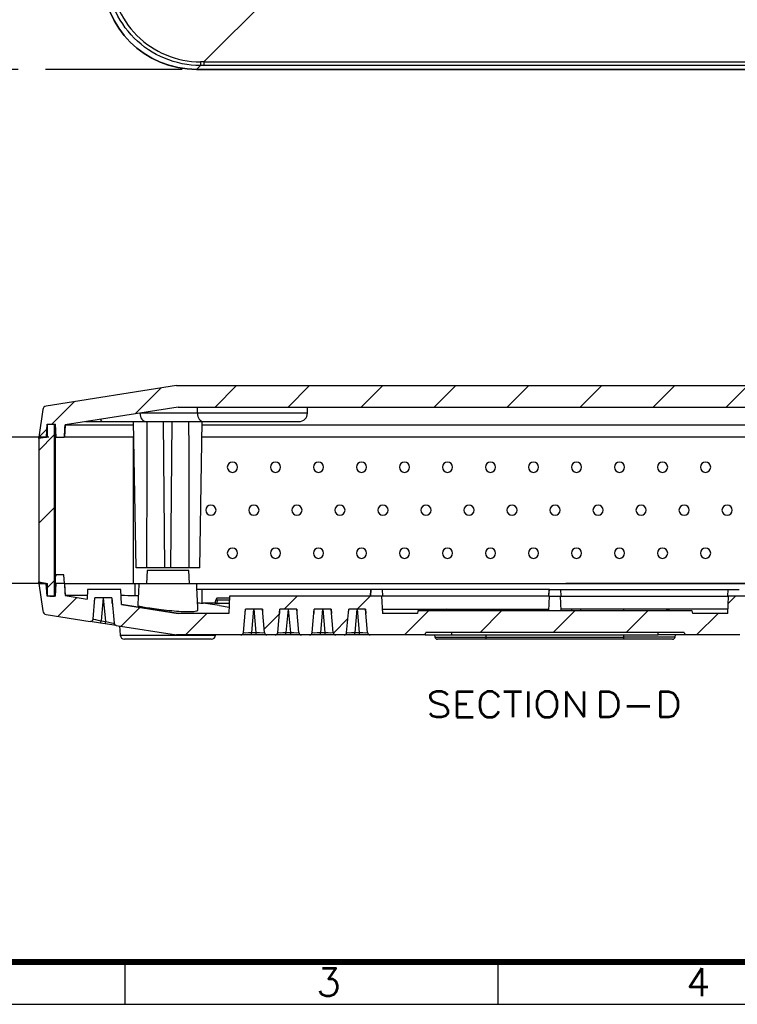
# Model space of a CAD drawing. Header units: millimetres. Extents: x 6160 to 6603, y -57 to 282.
# Tile 2 of 12: x 6239 to 6323, y -57 to 58. Entities that reach past the tile are written whole.
import ezdxf

# ---------------------------------------------------------------- set-up
doc = ezdxf.new("R2010")
doc.units = ezdxf.units.MM
doc.header["$LTSCALE"] = 0.5
doc.linetypes.add('CENTER', pattern=[50.8, 31.75, -6.35, 6.35, -6.35])
doc.layers.add('10', color=7, linetype='Continuous', true_color=0xffffff)
doc.layers.add('112', color=7, linetype='Continuous', true_color=0xffffff)
doc.layers.add('A1_KUANG', color=7, linetype='Continuous')
doc.layers.add('A4_KUANG', color=7, linetype='Continuous')
doc.layers.add('core', color=7, linetype='Continuous', lineweight=20)
doc.styles.add('blockfont', font='simplex.shx', dxfattribs={"bigfont": 'bigfont'})
doc.styles.get("Standard").update_dxf_attribs({"font": 'txt', "bigfont": 'gbcbig.shx'})
doc.dimstyles.new('VT-4.00', dxfattribs={"dimtxt": 4, "dimasz": 3.5, "dimexe": 2, "dimexo": 1.8, "dimgap": 0.5, "dimtad": 1, "dimzin": 0, "dimdsep": 46, "dimtxsty": 'Standard', "dimblk": 'CLOSEDBLANK', "dimcen": 0.3, "dimclrd": 1, "dimclre": 1, "dimclrt": 7, "dimadec": 1, "dimazin": 0, "dimtfac": 1, "dimtofl": 0, "dimtmove": 0, "dimatfit": 3, "dimldrblk": 'CLOSEDBLANK', "dimfxl": 0, "dimtolj": 1, "dimtzin": 0, "dimarcsym": 0})

# ---------------------------------------------------------------- blocks, each defined once
blk = doc.blocks.new('A$C3291225B')
at = {"layer": 'A4_KUANG'}
for p, q in [((2.865, 2.865), (258, 2.865)), ((53.317, 0), (53.317, 2.865)), ((78.543, 0), (78.543, 2.865))]:
    blk.add_line(p, q, dxfattribs=at)
at = {"layer": 'A4_KUANG', "color": 8}
blk.add_lwpolyline([(258, 0), (258, 197.012), (0, 197.012), (0, 0)], close=True, dxfattribs=at)
at = {"layer": 'A4_KUANG', "const_width": 0.4}
blk.add_lwpolyline([(2.865, 2.865), (2.865, 194.147), (255.126, 194.147), (255.135, 2.865), (2.865, 2.865)], dxfattribs=at)
at = {"layer": 'A4_KUANG'}
for s, p in [('3', (66.252, 0.544)), ('4', (91.254, 0.544))]:
    blk.add_text(s, height=1.91, dxfattribs=at).set_placement(p)
blk = doc.blocks.new('_ClosedBlank')
at = {"color": 0, "linetype": 'ByBlock', "lineweight": -2}
for p, q in [((-1, 0.167), (0, 0)), ((-1, 0.167), (-1, -0.167)), ((0, 0), (-1, -0.167))]:
    blk.add_line(p, q, dxfattribs=at)
blk = doc.blocks.new('*D3')
at = {"layer": 'core', "color": 1, "linetype": 'CENTER', "lineweight": -2}
for p, q in [((6258.17, 171.73), (6226.34, 171.73)), ((6228.34, 168.23), (6228.34, 55.23)), ((6258.17, 51.73), (6226.34, 51.73))]:
    blk.add_line(p, q, dxfattribs=at)
at = {"layer": 'Defpoints', "color": 0, "linetype": 'CENTER'}
for p in [(6259.97, 171.73), (6228.34, 51.73), (6259.97, 51.73)]:
    blk.add_point(p, dxfattribs=at)
at = {"layer": 'core', "color": 1, "linetype": 'CENTER', "lineweight": -2, "xscale": 3.5, "yscale": 3.5, "zscale": 3.5}
for p, rotation in [((6228.34, 171.73), 90), ((6228.34, 51.73), 270)]:
    blk.add_blockref('_ClosedBlank', p, dxfattribs=dict(at, rotation=rotation))
at = {"layer": 'core', "color": 7, "linetype": 'CENTER', "insert": (6225.84, 111.73), "char_height": 4, "attachment_point": 5, "rotation": 90}
blk.add_mtext('\\A1;120.00', dxfattribs=at)
blk = doc.blocks.new('*D4')
at = {"layer": 'core', "color": 1, "linetype": 'CENTER', "lineweight": -2}
for p, q in [((6242.69, 8.97), (6234.76, 8.97)), ((6236.76, 5.47), (6236.76, -4.53)), ((6241.74, -8.03), (6234.76, -8.03))]:
    blk.add_line(p, q, dxfattribs=at)
at = {"layer": 'Defpoints', "color": 0, "linetype": 'CENTER'}
for p in [(6244.49, 8.97), (6236.76, -8.03), (6243.54, -8.03)]:
    blk.add_point(p, dxfattribs=at)
at = {"layer": 'core', "color": 1, "linetype": 'CENTER', "lineweight": -2, "xscale": 3.5, "yscale": 3.5, "zscale": 3.5}
for p, rotation in [((6236.76, 8.97), 90), ((6236.76, -8.03), 270)]:
    blk.add_blockref('_ClosedBlank', p, dxfattribs=dict(at, rotation=rotation))
at = {"layer": 'core', "color": 7, "linetype": 'CENTER', "insert": (6234.26, 0.47), "char_height": 4, "attachment_point": 5, "rotation": 90}
blk.add_mtext('\\A1;17.00', dxfattribs=at)

msp = doc.modelspace()

# ---------------------------------------------------------------- linework, layer by layer
at = {"color": 251}
for p, q in [((6261.999, 12.474), (6264.502, 14.974)), ((6270.489, 12.474), (6272.991, 14.974)), ((6278.978, 12.474), (6281.481, 14.974)), ((6287.468, 12.474), (6289.97, 14.974)), ((6295.957, 12.474), (6298.46, 14.974)), ((6304.447, 12.474), (6306.949, 14.974)), ((6312.936, 12.474), (6315.439, 14.974)), ((6321.426, 12.474), (6323.928, 14.974)), ((6252.723, 11.688), (6255.729, 14.692)), ((6243.018, 10.474), (6245.654, 13.107)), ((6241.514, 7.437), (6243.314, 9.235)), ((6241.517, 8.974), (6242.436, 9.893)), ((6241.514, -1.044), (6243.314, 0.754)), ((6242.514, -8.526), (6243.314, -7.727)), ((6243.742, -11.858), (6245.93, -9.672)), ((6270.044, -11.026), (6271.545, -9.526)), ((6278.533, -11.026), (6280.035, -9.526)), ((6321.645, -10.362), (6322.482, -9.526)), ((6251.076, -13.012), (6253.265, -10.825)), ((6284.02, -14.026), (6286.822, -11.226)), ((6292.809, -13.726), (6295.312, -11.226)), ((6301.299, -13.726), (6303.801, -11.226)), ((6309.788, -13.726), (6312.291, -11.226)), ((6258.551, -14.026), (6261.054, -11.526)), ((6267.701, -13.366), (6269.482, -11.586)), ((6275.746, -13.81), (6277.435, -12.122)), ((6317.978, -14.026), (6320.48, -11.526))]:
    msp.add_line(p, q, dxfattribs=at)
at = {"layer": '10', "color": 13}
msp.add_line((6242.514, 8.974), (6242.388, 8.974), dxfattribs=at)
at = {"layer": '10', "color": 223}
for p, q in [((6244.565, -9.436), (6244.565, -9.457)), ((6253.268, -10.826), (6253.268, -10.826)), ((6253.268, -10.826), (6253.268, -10.826)), ((6285.567, -11.226), (6285.514, -11.526)), ((6293.514, -11.226), (6293.514, -11.026)), ((6298.559, -11.226), (6298.566, -11.026)), ((6299.564, -11.026), (6299.557, -11.226))]:
    msp.add_line(p, q, dxfattribs=at)
for centre, major_axis, ratio, start_param, end_param in [((6253.975, -10.826), (0, -1), 0.7071068, 4.7123341, 4.712389), ((6293.514, -11.638), (6.077, 0), 0.1572779, 2.4468489, 2.6960497)]:
    msp.add_ellipse(centre, major_axis=major_axis, ratio=ratio, start_param=start_param, end_param=end_param, dxfattribs=at)
at = {"layer": '112', "color": 7}
for p, q in [((6275.851, 67.739), (6260.708, 52.597)), ((6259.857, 51.729), (6358.071, 51.729)), ((6260.309, 52.179), (6259.86, 51.73)), ((6259.86, 51.73), (6358.071, 51.73)), ((6357.964, 51.73), (6259.967, 51.73)), ((6260.708, 52.597), (6357.223, 52.597)), ((6260.708, 52.597), (6260.708, 52.179)), ((6357.223, 52.179), (6260.708, 52.179)), ((6257.526, 14.974), (6242.383, 12.593)), ((6257.526, 14.974), (6345.505, 14.974)), ((6241.966, 12.168), (6241.517, 8.974)), ((6257.721, 12.474), (6244.568, 10.406)), ((6259.941, 11.774), (6253.27, 11.774)), ((6257.721, 12.474), (6345.309, 12.474)), ((6259.941, 11.774), (6259.941, 12.474)), ((6272.744, 11.774), (6259.941, 11.774)), ((6272.744, 11.774), (6272.744, 12.474)), ((6242.388, 8.974), (6242.467, 10.474)), ((6242.467, 10.474), (6243.467, 10.474)), ((6242.514, 10.474), (6243.314, 10.474)), ((6242.514, 8.974), (6242.514, 10.474)), ((6243.314, 10.474), (6243.314, -9.525)), ((6243.545, 8.974), (6243.467, 10.474)), ((6244.568, 10.406), (6244.493, 8.974)), ((6244.567, 10.384), (6244.568, 10.406)), ((6252.813, -6.225), (6252.516, 10.774)), ((6253.977, 10.774), (6260.648, 10.774)), ((6256.165, -6.225), (6256.016, 10.774)), ((6256.868, -6.225), (6257.016, 10.774)), ((6260.22, -6.225), (6260.516, 10.774)), ((6260.511, 10.406), (6342.52, 10.406)), ((6260.648, 10.774), (6271.744, 10.774)), ((6242.514, 8.974), (6241.514, 8.798)), ((6241.514, 8.798), (6241.514, -7.849)), ((6241.517, 8.974), (6242.388, 8.974)), ((6241.517, 8.799), (6241.517, 8.974)), ((6243.44, 8.974), (6243.314, 8.974)), ((6243.44, -7.247), (6243.44, 8.974)), ((6243.545, 8.974), (6243.44, 8.974)), ((6243.545, 8.974), (6244.493, 8.974)), ((6252.517, -8.025), (6252.517, 8.974)), ((6252.549, 8.974), (6252.517, 8.974)), ((6342.545, 8.974), (6260.486, 8.974)), ((6254.041, -6.225), (6252.813, -6.225)), ((6254.092, -6.526), (6254.014, -8.026)), ((6256.165, -6.225), (6254.041, -6.225)), ((6258.935, -6.526), (6254.092, -6.526)), ((6256.868, -6.225), (6256.165, -6.225)), ((6258.991, -6.225), (6256.868, -6.225)), ((6259.014, -8.026), (6258.935, -6.526)), ((6260.22, -6.225), (6258.991, -6.225)), ((6241.514, -7.849), (6242.514, -8.025)), ((6241.517, -8.025), (6241.517, -7.849)), ((6243.514, -7.026), (6243.414, -7.326)), ((6243.414, -7.326), (6243.414, -9.526)), ((6244.438, -7.026), (6243.514, -7.026)), ((6244.49, -8.026), (6244.438, -7.026)), ((6242.385, -8.026), (6241.514, -8.026)), ((6241.514, -8.026), (6241.963, -11.22)), ((6241.517, -8.025), (6242.514, -8.025)), ((6242.464, -9.526), (6242.385, -8.026)), ((6242.514, -9.525), (6242.514, -8.025)), ((6243.314, -8.025), (6243.414, -8.025)), ((6243.464, -9.526), (6243.542, -8.026)), ((6244.49, -8.026), (6243.542, -8.026)), ((6244.49, -8.026), (6244.565, -9.457)), ((6247.18, -8.726), (6247.121, -9.859)), ((6251.028, -8.726), (6247.18, -8.726)), ((6251.121, -10.488), (6251.028, -8.726)), ((6252.517, -8.025), (6253.105, -8.025)), ((6260.514, -8.726), (6259.88, -8.726)), ((6259.883, -8.025), (6300.265, -8.025)), ((6259.884, -8.026), (6343.144, -8.026)), ((6260.514, -10.314), (6260.514, -8.726)), ((6280.097, -8.726), (6260.514, -8.726)), ((6280.055, -9.526), (6280.097, -8.726)), ((6280.105, -8.726), (6280.064, -9.526)), ((6280.105, -8.726), (6280.097, -8.726)), ((6281.422, -8.726), (6280.105, -8.726)), ((6281.422, -8.726), (6281.464, -9.526)), ((6281.431, -8.726), (6281.422, -8.726)), ((6281.431, -8.726), (6281.473, -9.526)), ((6300.847, -8.726), (6281.431, -8.726)), ((6300.265, -8.025), (6302.765, -8.025)), ((6300.265, -8.025), (6300.265, -8.026)), ((6300.805, -9.526), (6300.847, -8.726)), ((6300.814, -9.526), (6300.855, -8.726)), ((6300.855, -8.726), (6300.847, -8.726)), ((6300.855, -8.726), (6302.172, -8.726)), ((6302.214, -9.526), (6302.172, -8.726)), ((6302.172, -8.726), (6302.181, -8.726)), ((6302.223, -9.526), (6302.181, -8.726)), ((6302.181, -8.726), (6321.597, -8.726)), ((6343.145, -8.025), (6302.765, -8.025)), ((6302.765, -8.025), (6302.765, -8.026)), ((6321.597, -8.726), (6321.555, -9.526)), ((6321.605, -8.726), (6321.564, -9.526)), ((6321.597, -8.726), (6321.605, -8.726)), ((6321.605, -8.726), (6322.922, -8.726)), ((6243.464, -9.526), (6242.464, -9.526)), ((6243.314, -9.525), (6242.514, -9.525)), ((6242.784, -9.525), (6243.329, -9.525)), ((6243.414, -9.525), (6243.329, -9.525)), ((6244.565, -9.457), (6247.121, -9.859)), ((6247.817, -12.175), (6248.031, -9.726)), ((6248.007, -9.998), (6248.022, -10.001)), ((6248.022, -10.001), (6248.031, -9.726)), ((6249.996, -9.726), (6248.031, -9.726)), ((6248.978, -9.726), (6248.746, -12.368)), ((6249.289, -12.453), (6249.05, -9.726)), ((6249.996, -9.726), (6250.252, -12.652)), ((6249.996, -9.726), (6250.017, -10.314)), ((6262.232, -9.998), (6262.204, -10.319)), ((6263.664, -9.998), (6262.232, -9.998)), ((6262.256, -9.726), (6263.678, -9.726)), ((6263.688, -9.526), (6263.584, -11.526)), ((6281.339, -9.526), (6263.688, -9.526)), ((6281.339, -9.526), (6281.444, -11.526)), ((6300.869, -9.526), (6281.339, -9.526)), ((6300.78, -11.226), (6300.869, -9.526)), ((6300.869, -9.526), (6302.159, -9.526)), ((6302.248, -11.226), (6302.159, -9.526)), ((6302.159, -9.526), (6321.688, -9.526)), ((6321.584, -11.526), (6321.688, -9.526)), ((6339.339, -9.526), (6321.688, -9.526)), ((6250.048, -10.319), (6250.017, -10.314)), ((6250.017, -10.314), (6250.048, -10.319)), ((6251.121, -10.488), (6257.719, -11.526)), ((6253.268, -10.826), (6251.121, -10.488)), ((6257.719, -11.526), (6253.268, -10.826)), ((6262.51, -10.611), (6260.623, -10.314)), ((6261.963, -10.314), (6260.624, -10.314)), ((6262.204, -10.319), (6263.647, -10.319)), ((6262.51, -10.611), (6263.622, -10.786)), ((6265.293, -13.752), (6265.531, -11.026)), ((6265.514, -11.526), (6265.531, -11.026)), ((6265.526, -11.085), (6265.529, -11.086)), ((6267.496, -11.026), (6265.531, -11.026)), ((6266.478, -11.026), (6266.239, -13.752)), ((6266.788, -13.752), (6266.55, -11.026)), ((6267.735, -13.752), (6267.496, -11.026)), ((6267.496, -11.026), (6267.514, -11.526)), ((6267.509, -11.397), (6267.529, -11.4)), ((6269.293, -13.752), (6269.531, -11.026)), ((6269.514, -11.526), (6269.531, -11.026)), ((6271.496, -11.026), (6269.531, -11.026)), ((6270.478, -11.026), (6270.239, -13.752)), ((6270.788, -13.752), (6270.55, -11.026)), ((6271.735, -13.752), (6271.496, -11.026)), ((6271.496, -11.026), (6271.514, -11.526)), ((6273.293, -13.752), (6273.531, -11.026)), ((6273.514, -11.526), (6273.531, -11.026)), ((6273.514, -11.526), (6273.514, -11.225)), ((6275.496, -11.026), (6273.531, -11.026)), ((6274.478, -11.026), (6274.239, -13.752)), ((6274.788, -13.752), (6274.55, -11.026)), ((6275.735, -13.752), (6275.496, -11.026)), ((6275.496, -11.026), (6275.514, -11.526)), ((6277.293, -13.752), (6277.531, -11.026)), ((6277.514, -11.526), (6277.531, -11.026)), ((6279.496, -11.026), (6277.531, -11.026)), ((6278.478, -11.026), (6278.239, -13.752)), ((6278.788, -13.752), (6278.55, -11.026)), ((6279.735, -13.752), (6279.496, -11.026)), ((6279.496, -11.026), (6279.514, -11.526)), ((6281.418, -11.026), (6300.79, -11.026)), ((6317.461, -11.226), (6285.567, -11.226)), ((6321.61, -11.026), (6302.238, -11.026)), ((6303.471, -11.226), (6303.464, -11.026)), ((6304.461, -11.026), (6304.468, -11.226)), ((6309.514, -11.226), (6309.514, -11.026)), ((6317.514, -11.526), (6317.461, -11.226)), ((6242.38, -11.644), (6247.472, -12.445)), ((6248.7, -12.638), (6247.472, -12.445)), ((6248.746, -12.368), (6249.289, -12.453)), ((6263.584, -11.526), (6257.719, -11.526)), ((6265.488, -11.526), (6265.514, -11.526)), ((6267.514, -11.526), (6267.54, -11.526)), ((6269.488, -11.526), (6269.514, -11.526)), ((6271.514, -11.526), (6271.54, -11.526)), ((6273.488, -11.526), (6273.514, -11.526)), ((6275.514, -11.526), (6275.54, -11.526)), ((6277.488, -11.526), (6277.514, -11.526)), ((6279.514, -11.526), (6279.54, -11.526)), ((6285.514, -11.526), (6281.444, -11.526)), ((6321.584, -11.526), (6317.514, -11.526)), ((6249.242, -12.723), (6248.7, -12.638)), ((6250.505, -12.922), (6249.242, -12.723)), ((6250.505, -12.922), (6257.523, -14.026)), ((6250.906, -12.985), (6250.981, -14.061)), ((6286.405, -14.026), (6286.514, -13.726)), ((6316.514, -13.726), (6286.514, -13.726)), ((6289.514, -14.026), (6289.514, -13.726)), ((6313.514, -14.026), (6313.514, -13.726)), ((6316.514, -13.726), (6316.623, -14.026)), ((6250.981, -14.061), (6262.046, -14.061)), ((6261.548, -14.526), (6251.48, -14.526)), ((6264.994, -14.026), (6257.523, -14.026)), ((6262.046, -14.061), (6262.049, -14.026)), ((6266.239, -14.026), (6264.994, -14.026)), ((6266.239, -14.026), (6266.239, -13.752)), ((6266.239, -13.752), (6266.788, -13.752)), ((6266.788, -14.026), (6266.239, -14.026)), ((6266.788, -14.026), (6266.788, -13.752)), ((6268.034, -14.026), (6266.788, -14.026)), ((6268.994, -14.026), (6268.034, -14.026)), ((6270.239, -14.026), (6268.994, -14.026)), ((6270.239, -14.026), (6270.239, -13.752)), ((6270.239, -13.752), (6270.788, -13.752)), ((6270.788, -14.026), (6270.239, -14.026)), ((6270.788, -14.026), (6270.788, -13.752)), ((6272.034, -14.026), (6270.788, -14.026)), ((6272.994, -14.026), (6272.034, -14.026)), ((6274.239, -14.026), (6272.994, -14.026)), ((6274.239, -14.026), (6274.239, -13.752)), ((6274.239, -13.752), (6274.788, -13.752)), ((6274.788, -14.026), (6274.239, -14.026)), ((6274.788, -14.026), (6274.788, -13.752)), ((6276.034, -14.026), (6274.788, -14.026)), ((6276.994, -14.026), (6276.034, -14.026)), ((6278.239, -14.026), (6276.994, -14.026)), ((6278.239, -14.026), (6278.239, -13.752)), ((6278.239, -13.752), (6278.788, -13.752)), ((6278.788, -14.026), (6278.239, -14.026)), ((6278.788, -14.026), (6278.788, -13.752)), ((6280.034, -14.026), (6278.788, -14.026)), ((6286.405, -14.026), (6280.034, -14.026)), ((6286.405, -14.026), (6289.514, -14.026)), ((6287.514, -14.026), (6287.558, -14.278)), ((6287.558, -14.278), (6293.514, -14.278)), ((6293.514, -14.526), (6287.854, -14.526)), ((6289.514, -14.026), (6313.514, -14.026)), ((6293.514, -14.278), (6293.514, -14.026)), ((6293.514, -14.278), (6309.514, -14.278)), ((6293.514, -14.526), (6293.514, -14.278)), ((6309.514, -14.526), (6293.514, -14.526)), ((6309.514, -14.278), (6309.514, -14.026)), ((6315.469, -14.278), (6309.514, -14.278)), ((6309.514, -14.526), (6309.514, -14.278)), ((6315.174, -14.526), (6309.514, -14.526)), ((6316.623, -14.026), (6313.514, -14.026)), ((6315.469, -14.278), (6315.514, -14.026)), ((6322.994, -14.026), (6316.623, -14.026))]:
    msp.add_line(p, q, dxfattribs=at)
at = {"layer": '112', "color": 7, "extrusion": (0, 0, -1)}
for centre in [(-6264.016, 5.474), (-6269.016, 5.474), (-6274.016, 5.474), (-6279.016, 5.474), (-6284.016, 5.474), (-6289.016, 5.474), (-6294.016, 5.474), (-6299.015, 5.474), (-6304.015, 5.474), (-6309.015, 5.474), (-6314.015, 5.474), (-6319.015, 5.474), (-6261.516, 0.475), (-6266.516, 0.475), (-6271.516, 0.475), (-6276.516, 0.475), (-6281.516, 0.475), (-6286.516, 0.475), (-6291.516, 0.475), (-6296.515, 0.475), (-6301.515, 0.475), (-6306.515, 0.475), (-6311.515, 0.475), (-6316.515, 0.475), (-6321.515, 0.475), (-6264.016, -4.525), (-6269.016, -4.525), (-6274.016, -4.525), (-6279.016, -4.525), (-6284.016, -4.525), (-6289.016, -4.525), (-6294.016, -4.525), (-6299.015, -4.525), (-6304.015, -4.525), (-6309.015, -4.525), (-6314.015, -4.525), (-6319.015, -4.525)]:
    msp.add_circle(centre, 0.593, dxfattribs=at)
at = {"layer": '112', "color": 7}
for centre, radius, start, end in [((6242.461, 12.099), 0.5, 98.93731, 172), ((6271.744, 11.774), 1, 270, 0), ((6242.458, -11.15), 0.5, 188, 261.06269), ((6247.518, -12.149), 0.3, 261.06269, 355), ((6250.551, -12.626), 0.3, 185, 261.06269), ((6251.48, -14.026), 0.5, 184, 270), ((6261.548, -14.026), 0.5, 270, 356), ((6264.994, -13.726), 0.3, 270, 355), ((6268.034, -13.726), 0.3, 185, 270), ((6268.994, -13.726), 0.3, 270, 355), ((6272.034, -13.726), 0.3, 185, 270), ((6272.994, -13.726), 0.3, 270, 355), ((6276.034, -13.726), 0.3, 185, 270), ((6276.994, -13.726), 0.3, 270, 355), ((6280.034, -13.726), 0.3, 185, 270), ((6287.854, -14.226), 0.3, 190, 270), ((6315.174, -14.226), 0.3, 270, 350)]:
    msp.add_arc(centre, radius, start, end, dxfattribs=at)
for centre, major_axis, ratio, start_param, end_param in [((6260.072, 62.837), (7.93, 7.93), 0.9808148, 2.3658797, 3.9173056), ((6239.816, 42.571), (100.21, 1.768), 0.0985371, 1.3590392, 1.3631268), ((6260.309, 52.674), (0, 0.5), 0.0030065, 1.7239083, 3.0019657), ((6239.82, 42.078), (99.853, 2.134), 0.098878, 1.35794, 1.362028), ((6253.977, 11.774), (0, 1), 0.7071068, 1.5707963, 3.1415927), ((6260.648, 11.774), (0, 1), 0.7071068, 1.5707963, 3.1415927), ((6249.05, 11.774), (0, 1), 0.6180774, 2.3893109, 3.1415927), ((6256.516, -46.519), (0, 286.464), 0.0087269, 1.3694384, 1.429671), ((6256.516, -46.519), (0, 286.464), 0.0087269, 4.8535143, 4.9137469), ((6242.166, 59.25), (-94.906, 18.196), 0.6980944, 1.8137639, 1.8180285), ((6260.676, -27.867), (1.584, 18.141), 0.0521696, 0.0045559, 0.2600306), ((6262.226, -10.146), (0.954, 0.001), 0.1551275, 1.564673, 1.7390192), ((6247.215, 60.528), (-96.267, 19.566), 0.7072665, 1.8507363, 1.8518746), ((6262.224, -10.167), (0.954, 0.003), 0.1593856, 4.4348085, 4.6902832), ((6309.514, -11.638), (6.077, 0), 0.1572779, 0.4455426, 0.6947435), ((6248.756, -12.343), (-0.939, 0.169), 0.0271957, 0.0024647, 1.5656649), ((6248.746, -12.342), (0.047, 0.296), 0.0135904, 3.1415927, 4.6261847), ((6249.289, -12.427), (0.047, 0.296), 0.0135904, 3.1415927, 4.6261847), ((6249.279, -12.425), (-0.973, 0.226), 0.0247755, 1.5864879, 3.149688), ((6266.249, -13.726), (0.956, 0.026), 0.0270601, 3.1384753, 4.7016754), ((6266.779, -13.726), (-0.956, 0.026), 0.0270601, 1.5815099, 3.14471), ((6270.249, -13.726), (0.956, 0.026), 0.0270601, 3.1384753, 4.7016754), ((6270.779, -13.726), (-0.956, 0.026), 0.0270601, 1.5815099, 3.14471), ((6274.249, -13.726), (0.956, 0.026), 0.0270601, 3.1384753, 4.7016754), ((6274.779, -13.726), (-0.956, 0.026), 0.0270601, 1.5815099, 3.14471), ((6278.249, -13.726), (0.956, 0.026), 0.0270601, 3.1384753, 4.7016754), ((6278.779, -13.726), (-0.956, 0.026), 0.0270601, 1.5815099, 3.14471)]:
    msp.add_ellipse(centre, major_axis=major_axis, ratio=ratio, start_param=start_param, end_param=end_param, dxfattribs=at)
at = {"layer": '112', "color": 7, "extrusion": (0, 0, -1)}
msp.add_ellipse((6260.075, 62.838), major_axis=(7.93, 7.93), ratio=0.9808148, start_param=2.3658797, end_param=3.9173056, dxfattribs=at)
at = {"layer": '112', "color": 7}
for points, knots in [([(6260.309, 52.179), (6257.432, 52.18), (6254.609, 53.363), (6250.599, 57.375), (6249.417, 60.196), (6249.416, 63.072)], [0, 0, 0, 0, 0.5, 0.5, 1, 1, 1, 1]), ([(6249.835, 63.07), (6249.843, 60.308), (6250.986, 57.603), (6254.838, 53.75), (6257.545, 52.607), (6260.307, 52.598)], [0, 0, 0, 0, 0.5, 0.5, 1, 1, 1, 1]), ([(6244.494, 8.974), (6244.501, 9.12), (6244.509, 9.265), (6244.516, 9.41), (6244.524, 9.556), (6244.532, 9.701), (6244.539, 9.846), (6244.549, 10.026), (6244.558, 10.205), (6244.567, 10.384)], [0, 0, 0, 0, 0.3091968, 0.3091968, 0.3091968, 0.6183935, 0.6183935, 0.6183935, 1, 1, 1, 1]), ([(6252.523, 10.381), (6250.423, 10.34), (6248.358, 10.358), (6245.43, 10.358), (6244.564, 10.34), (6244.566, 10.381)], [0, 0, 0, 0, 0.4998958, 0.4998958, 1, 1, 1, 1]), ([(6246.929, 10.774), (6246.933, 10.774), (6246.938, 10.774), (6246.942, 10.774), (6246.947, 10.774), (6246.952, 10.774), (6246.956, 10.774), (6246.966, 10.774), (6246.973, 10.774), (6246.987, 10.774), (6246.994, 10.774), (6247.007, 10.774), (6247.013, 10.774), (6247.026, 10.774), (6247.032, 10.774), (6247.051, 10.774), (6247.062, 10.774), (6247.085, 10.774), (6247.097, 10.774), (6247.119, 10.774), (6247.13, 10.774), (6247.162, 10.774), (6247.183, 10.774), (6247.225, 10.774), (6247.245, 10.774), (6247.286, 10.774), (6247.306, 10.774), (6247.367, 10.774), (6247.407, 10.774), (6247.487, 10.774), (6247.528, 10.774), (6247.609, 10.774), (6247.65, 10.774), (6247.773, 10.774), (6247.857, 10.774), (6247.964, 10.774), (6247.985, 10.774), (6248.028, 10.774), (6248.05, 10.774), (6248.116, 10.774), (6248.16, 10.774), (6248.293, 10.774), (6248.384, 10.774), (6248.66, 10.774), (6248.852, 10.774), (6249.05, 10.774)], [0, 0, 0, 0, 0.0018586, 0.0018586, 0.0057883, 0.0057883, 0.009718, 0.009718, 0.0175773, 0.0175773, 0.0254367, 0.0254367, 0.0332961, 0.0332961, 0.0411555, 0.0411555, 0.0568742, 0.0568742, 0.072593, 0.072593, 0.0883118, 0.0883118, 0.1197493, 0.1197493, 0.1511868, 0.1511868, 0.1826243, 0.1826243, 0.2454994, 0.2454994, 0.3083744, 0.3083744, 0.3712495, 0.3712495, 0.4969996, 0.4969996, 0.5284371, 0.5284371, 0.5598746, 0.5598746, 0.6227497, 0.6227497, 0.7484998, 0.7484998, 1, 1, 1, 1]), ([(6249.05, 10.774), (6249.199, 10.774), (6249.356, 10.774), (6249.689, 10.774), (6249.864, 10.774), (6250.231, 10.774), (6250.422, 10.774), (6250.821, 10.774), (6251.027, 10.774), (6251.452, 10.774), (6251.671, 10.774), (6252.118, 10.774), (6252.346, 10.774), (6252.807, 10.774), (6253.041, 10.774), (6253.509, 10.774), (6253.744, 10.774), (6253.977, 10.774)], [0, 0, 0, 0, 0.125, 0.125, 0.25, 0.25, 0.375, 0.375, 0.5, 0.5, 0.625, 0.625, 0.75, 0.75, 0.875, 0.875, 1, 1, 1, 1]), ([(6244.494, 8.974), (6244.493, 8.974), (6244.493, 8.974), (6244.493, 8.974), (6244.493, 8.974), (6244.493, 8.974), (6244.493, 8.974), (6244.493, 8.974), (6244.493, 8.974), (6244.493, 8.974)], [0, 0, 0, 0, 0.3665928, 0.3665928, 0.3665928, 0.6832964, 0.6832964, 0.6832964, 1, 1, 1, 1]), ([(6252.548, 8.974), (6250.419, 8.974), (6248.326, 8.974), (6245.635, 8.974), (6244.831, 8.974), (6244.578, 8.974)], [0, 0, 0, 0, 0.5510376, 0.5510376, 1, 1, 1, 1]), ([(6244.491, -8.026), (6244.491, -8.026), (6244.491, -8.026), (6244.49, -8.026), (6244.49, -8.026), (6244.49, -8.026), (6244.49, -8.026), (6244.49, -8.026), (6244.49, -8.026), (6244.49, -8.026)], [0, 0, 0, 0, 0.3665928, 0.3665928, 0.3665928, 0.6832964, 0.6832964, 0.6832964, 1, 1, 1, 1]), ([(6244.491, -8.026), (6244.498, -8.171), (6244.506, -8.316), (6244.514, -8.462), (6244.521, -8.607), (6244.529, -8.752), (6244.536, -8.898), (6244.546, -9.077), (6244.555, -9.256), (6244.565, -9.436)], [0, 0, 0, 0, 0.3091968, 0.3091968, 0.3091968, 0.6183935, 0.6183935, 0.6183935, 1, 1, 1, 1]), ([(6244.584, -8.026), (6244.847, -8.026), (6245.646, -8.026), (6248.351, -8.026), (6250.5, -8.026), (6252.67, -8.026)], [0, 0, 0, 0, 0.4411457, 0.4411457, 1, 1, 1, 1]), ([(6252.67, -8.026), (6252.67, -8.171), (6252.67, -8.316), (6252.67, -8.462), (6252.67, -8.607), (6252.67, -8.752), (6252.67, -8.898), (6252.67, -9.077), (6252.67, -9.256), (6252.669, -9.436)], [0, 0, 0, 0, 0.3091968, 0.3091968, 0.3091968, 0.6183935, 0.6183935, 0.6183935, 1, 1, 1, 1]), ([(6253.147, -8.026), (6253.152, -8.026), (6253.218, -8.026), (6253.344, -8.026), (6253.47, -8.026), (6253.658, -8.026), (6253.893, -8.026), (6254.131, -8.026), (6254.426, -8.026), (6254.75, -8.026), (6255.063, -8.026), (6255.412, -8.026), (6255.769, -8.026), (6256.143, -8.026), (6256.539, -8.026), (6256.919, -8.026), (6257.283, -8.026), (6257.643, -8.026), (6257.972, -8.026), (6258.314, -8.026), (6258.633, -8.026), (6258.899, -8.026), (6259.159, -8.026), (6259.375, -8.026), (6259.533, -8.026), (6259.691, -8.026), (6259.795, -8.026), (6259.833, -8.026), (6259.844, -8.026), (6259.849, -8.026)], [0, 0, 0, 0, 0.1079513, 0.1079513, 0.1079513, 0.2157773, 0.2157773, 0.2157773, 0.3247369, 0.3247369, 0.3247369, 0.4298388, 0.4298388, 0.4298388, 0.5401771, 0.5401771, 0.5401771, 0.645371, 0.645371, 0.645371, 0.754788, 0.754788, 0.754788, 0.8619699, 0.8619699, 0.8619699, 0.9695587, 0.9695587, 1, 1, 1, 1]), ([(6244.563, -9.433), (6244.56, -9.392), (6245.426, -9.409), (6246.971, -9.409), (6247.053, -9.409), (6247.137, -9.409)], [0, 0, 0, 0, 0.9479139, 0.9479139, 1, 1, 1, 1]), ([(6259.962, -10.288), (6259.988, -10.29), (6260.014, -10.293), (6260.041, -10.295), (6260.139, -10.304), (6260.248, -10.31), (6260.359, -10.312), (6260.41, -10.314), (6260.462, -10.314), (6260.514, -10.314)], [0, 0, 0, 0, 0.1576039, 0.1576039, 0.1576039, 0.7341124, 0.7341124, 0.7341124, 1, 1, 1, 1]), ([(6253.014, -10.602), (6253.014, -10.622), (6253.084, -10.649), (6253.215, -10.68), (6253.345, -10.712), (6253.54, -10.749), (6253.784, -10.79), (6254.031, -10.831), (6254.338, -10.878), (6254.676, -10.926), (6255.005, -10.972), (6255.37, -11.02), (6255.746, -11.065), (6256.14, -11.113), (6256.557, -11.159), (6256.96, -11.196), (6257.341, -11.232), (6257.72, -11.262), (6258.066, -11.282), (6258.422, -11.302), (6258.753, -11.313), (6259.029, -11.312), (6259.296, -11.311), (6259.518, -11.299), (6259.681, -11.278), (6259.844, -11.257), (6259.952, -11.226), (6259.994, -11.189)], [0, 0, 0, 0, 0.10739959, 0.10739959, 0.10739959, 0.21464534, 0.21464534, 0.21464534, 0.32356264, 0.32356264, 0.32356264, 0.42932708, 0.42932708, 0.42932708, 0.54059884, 0.54059884, 0.54059884, 0.64601151, 0.64601151, 0.64601151, 0.75429663, 0.75429663, 0.75429663, 0.85914676, 0.85914676, 0.85914676, 0.96446057, 0.96446057, 0.96446057, 0.96446057])]:
    msp.add_open_spline(points, degree=3, knots=knots, dxfattribs=at)
for points, degree in [([(6243.44, 8.974), (6243.403, 9.474), (6243.366, 9.974), (6243.329, 10.474)], 3), ([(6243.329, -9.525), (6243.357, -9.143), (6243.385, -8.761), (6243.414, -8.378)], 3), ([(6252.67, -8.026), (6252.815, -8.026), (6252.96, -8.026), (6253.104, -8.026)], 3), ([(6253.149, -8.026), (6253.013, -10.622)], 1), ([(6260.015, -11.17), (6259.85, -8.025)], 1), ([(6251.061, -9.412), (6251.589, -9.417), (6252.129, -9.424), (6252.669, -9.436)], 3), ([(6259.994, -11.189), (6260.008, -11.177), (6260.014, -11.164), (6260.013, -11.15)], 3)]:
    msp.add_open_spline(points, degree=degree, dxfattribs=at)

# ---------------------------------------------------------------- block references
at = {"layer": 'A1_KUANG', "color": 1, "lineweight": 0, "xscale": 1.718413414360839, "yscale": 1.718413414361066, "zscale": 1.718413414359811}
msp.add_blockref('A$C3291225B', (6159.935, -56.971), dxfattribs=at)

# ---------------------------------------------------------------- texts
at = {"layer": '112', "color": 7, "style": 'blockfont', "width": 1.15}
for s, p in [('SECTION ', (6286.546, -23.597)), ('D-D', (6306.179, -23.597))]:
    msp.add_text(s, height=3, dxfattribs=at).set_placement(p)

# ---------------------------------------------------------------- dimensions: what is measured, and where the dimension line sits
at = {"layer": 'core', "linetype": 'CENTER'}
for base, p1, p2, picture, middle in [((6228.345, 51.729), (6259.967, 171.727), (6259.967, 51.729), '*D3', (6225.845, 111.728)), ((6236.764, -8.026), (6244.493, 8.974), (6243.542, -8.026), '*D4', (6234.264, 0.474))]:
    dim = msp.add_linear_dim(base=base, p1=p1, p2=p2, angle=90, dimstyle='VT-4.00', dxfattribs=at)
    dim.commit()
    dim.dimension.update_dxf_attribs({"geometry": picture, "text_midpoint": middle})

doc.saveas('drawing.dxf')
